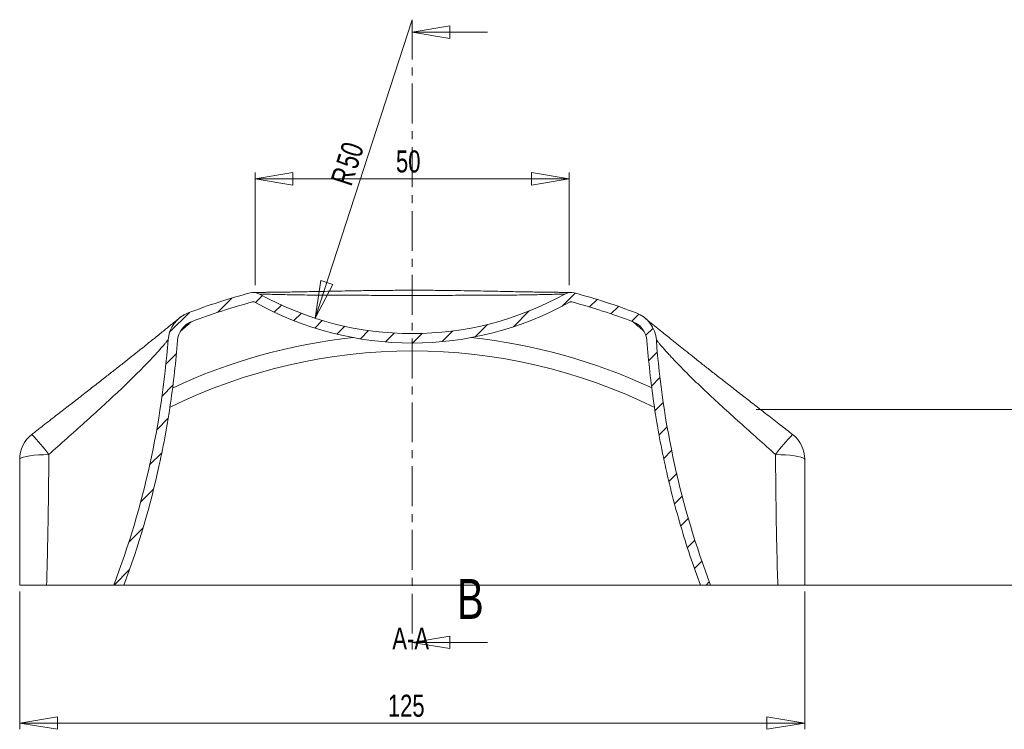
# Model space of a CAD drawing. Header units: millimetres. Extents: x 36 to 310, y 21 to 229.
# Tile 1 of 2: x 42 to 199, y 21 to 134. Entities that reach past the tile are written whole.
import ezdxf

# ---------------------------------------------------------------- set-up
doc = ezdxf.new("R2010")
doc.units = ezdxf.units.MM
doc.linetypes.add('CENTER', pattern=[10.159999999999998, 6.35, -1.27, 1.27, -1.27])
doc.styles.add('SLDTEXTSTYLE0', font='TXT', dxfattribs={"width": 0.75})
doc.dimstyles.new('SLDDIMSTYLE0', dxfattribs={"dimtxt": 3.5, "dimasz": 6, "dimexe": 0, "dimexo": 0.0625, "dimgap": 0.875, "dimtad": 1, "dimrnd": 1e-09, "dimzin": 12, "dimdsep": 46, "dimtxsty": 'SLDTEXTSTYLE0', "dimblk1": 'CLOSED', "dimblk2": 'CLOSED', "dimsah": 1, "dimcen": 0.09, "dimadec": 0, "dimazin": 3, "dimtfac": 1, "dimtmove": 0, "dimatfit": 0, "dimldrblk": 'CLOSED', "dimfxl": 0, "dimfrac": 2, "dimtolj": 1, "dimtzin": 12, "dimarcsym": 0})
doc.dimstyles.new('SLDDIMSTYLE1', dxfattribs={"dimtxt": 3.5, "dimasz": 6, "dimexe": 0, "dimexo": 0.0625, "dimgap": 0.875, "dimtad": 1, "dimrnd": 1e-09, "dimzin": 12, "dimdsep": 46, "dimtxsty": 'SLDTEXTSTYLE0', "dimblk1": 'CLOSED', "dimblk2": 'CLOSED', "dimsah": 1, "dimcen": 0.09, "dimadec": 0, "dimazin": 3, "dimtfac": 1, "dimtofl": 0, "dimtmove": 0, "dimatfit": 3, "dimldrblk": 'CLOSED', "dimfxl": 0, "dimfrac": 2, "dimtolj": 1, "dimtzin": 12, "dimarcsym": 0})
doc.dimstyles.new('SLDDIMSTYLE2', dxfattribs={"dimtxt": 3.5, "dimasz": 6, "dimexe": 0, "dimexo": 0.0625, "dimgap": 0.875, "dimtad": 1, "dimrnd": 1e-09, "dimzin": 12, "dimdsep": 46, "dimtxsty": 'SLDTEXTSTYLE0', "dimblk1": 'CLOSED', "dimblk2": 'CLOSED', "dimsah": 1, "dimcen": 0, "dimadec": 0, "dimazin": 3, "dimtfac": 1, "dimtofl": 0, "dimtmove": 0, "dimatfit": 3, "dimldrblk": 'CLOSED', "dimfxl": 0, "dimfrac": 2, "dimtolj": 1, "dimtzin": 12, "dimarcsym": 0})

# ---------------------------------------------------------------- blocks, each defined once
blk = doc.blocks.new('_CLOSED')
at = {"color": 0, "linetype": 'ByBlock', "lineweight": -2}
for p, q in [((-1, 0.166667), (0, 0)), ((-1, 0.166667), (-1, -0.166667)), ((0, 0), (-1, -0.166667)), ((0, 0), (-1, 0))]:
    blk.add_line(p, q, dxfattribs=at)
blk = doc.blocks.new('_D_4')
at = {"color": 7, "linetype": 'Continuous', "lineweight": 0}
for p, q in [((42.4999999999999, 43.04720946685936), (42.4999999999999, 21.08061443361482)), ((167.4999999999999, 43.04720946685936), (167.4999999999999, 21.08061443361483)), ((167.4999999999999, 22.08061443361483), (42.4999999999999, 22.08061443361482))]:
    blk.add_line(p, q, dxfattribs=at)
at = {"color": 7, "linetype": 'Continuous', "lineweight": 0, "xscale": 6, "yscale": 6, "rotation": 180.0000000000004}
blk.add_blockref('_CLOSED', (42.4999999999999, 22.08061443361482, 13.67943845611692), dxfattribs=at)
at = {"color": 7, "linetype": 'Continuous', "lineweight": 0, "xscale": 6, "yscale": 6}
blk.add_blockref('_CLOSED', (167.4999999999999, 22.08061443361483, 13.67943845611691), dxfattribs=at)
at = {"color": 7, "linetype": 'Continuous', "lineweight": 0, "insert": (101.1212431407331, 26.59235134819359), "char_height": 3.5, "attachment_point": 1, "style": 'SLDTEXTSTYLE0'}
blk.add_mtext('125', dxfattribs=at)
blk = doc.blocks.new('_D_5')
at = {"color": 7, "linetype": 'Continuous', "lineweight": 0}
for p, q in [((79.9999999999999, 91.80931814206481), (79.9999999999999, 109.7699281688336)), ((129.9999999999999, 91.80931814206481), (129.9999999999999, 109.7699281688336)), ((129.9999999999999, 108.7699281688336), (79.9999999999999, 108.7699281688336))]:
    blk.add_line(p, q, dxfattribs=at)
at = {"color": 7, "linetype": 'Continuous', "lineweight": 0, "xscale": 6, "yscale": 6, "rotation": 180.0000000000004}
blk.add_blockref('_CLOSED', (79.9999999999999, 108.7699281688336, -11.12056154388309), dxfattribs=at)
at = {"color": 7, "linetype": 'Continuous', "lineweight": 0, "xscale": 6, "yscale": 6}
blk.add_blockref('_CLOSED', (129.9999999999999, 108.7699281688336, -11.12056154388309), dxfattribs=at)
at = {"color": 7, "linetype": 'Continuous', "lineweight": 0, "insert": (102.4174477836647, 113.2816650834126), "char_height": 3.5, "attachment_point": 1, "style": 'SLDTEXTSTYLE0'}
blk.add_mtext('50', dxfattribs=at)
blk = doc.blocks.new('_D_6')
at = {"color": 7, "linetype": 'Continuous', "lineweight": 0}
blk.add_line((89.55118508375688, 86.55710141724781), (104.9999999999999, 134.1105883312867), dxfattribs=at)
at = {"color": 7, "linetype": 'Continuous', "lineweight": 0, "xscale": 6, "yscale": 6, "rotation": 252.002451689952}
blk.add_blockref('_CLOSED', (89.55118508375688, 86.55710141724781, -11.22056154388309), dxfattribs=at)
at = {"color": 7, "linetype": 'Continuous', "lineweight": 0, "char_height": 3.5, "attachment_point": 1, "rotation": 72.00245168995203, "style": 'SLDTEXTSTYLE0'}
for s, insert in [('50', (92.83218432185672, 111.2017721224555)), ('R', (91.9580968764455, 108.5112158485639))]:
    blk.add_mtext(s, dxfattribs=dict(at, insert=insert))
blk = doc.blocks.new('_D_9')
at = {"color": 7, "linetype": 'Continuous', "lineweight": 0}
for p, q in [((233.0366595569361, 72.04720946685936), (233.0366595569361, 84.04720946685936)), ((159.7714242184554, 72.04720946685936), (232.0366595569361, 72.04720946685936)), ((233.0366595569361, 72.04720946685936), (233.0366595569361, 44.04720946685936)), ((159.3105022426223, 44.04720946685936), (232.0366595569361, 44.04720946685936)), ((233.0366595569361, 44.04720946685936), (233.0366595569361, 32.04720946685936))]:
    blk.add_line(p, q, dxfattribs=at)
at = {"color": 7, "linetype": 'Continuous', "lineweight": 0, "xscale": 6, "yscale": 6}
for p, rotation in [((233.0366595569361, 72.04720946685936, 92.68643092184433), 270.0000000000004), ((233.0366595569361, 44.04720946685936, 92.68643092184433), 90.0000000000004)]:
    blk.add_blockref('_CLOSED', p, dxfattribs=dict(at, rotation=rotation))
at = {"color": 7, "linetype": 'Continuous', "lineweight": 0, "insert": (228.5249226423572, 55.46465725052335), "char_height": 3.5, "attachment_point": 1, "rotation": 90.00000000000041, "style": 'SLDTEXTSTYLE0'}
blk.add_mtext('28', dxfattribs=at)

msp = doc.modelspace()

# ---------------------------------------------------------------- hatches: boundary and pattern name
at = {"linetype": 'Continuous', "lineweight": 0}
h = msp.add_hatch(dxfattribs=at)
h.set_pattern_fill('ANSI31', style=0)
h.set_pattern_definition([(45, (0, 0), (-2.245064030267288, 2.245064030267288), [])])
edge = h.paths.add_edge_path(flags=0)
edge.add_arc((130.2785721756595, 88.66838560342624), 2, 75.05186230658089, 119.0862966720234)
edge.add_arc((104.9999999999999, 134.1105883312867), 50, 240.91370332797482, 299.0862966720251, ccw=False)
edge.add_arc((79.72142782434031, 88.66838560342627), 2, 60.91370332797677, 104.9481376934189)
edge.add_arc((104.9999999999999, -6.015265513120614), 99.99999999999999, 104.9481376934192, 110.9027226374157)
edge.add_arc((71.10567282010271, 82.73254902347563), 5, 110.9027226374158, 175.76633814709)
edge.add_spline(control_points=[(66.11931643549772, 83.10166960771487), (65.13145651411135, 69.75692039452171), (62.2339744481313, 56.60334152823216), (57.49999999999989, 44.04720946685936)], knot_values=[0, 0, 0, 0, 0.7858263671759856, 0.7858263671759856, 0.7858263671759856, 0.7858263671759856], weights=[0.9999999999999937, 0.9999999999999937, 0.9999999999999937, 0.9999999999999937], degree=3, periodic=0)
edge.add_line((57.4999999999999, 44.04720946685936), (59.10186377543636, 44.04720946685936))
edge.add_spline(control_points=[(59.10186377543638, 44.04720946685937), (61.52480985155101, 50.55227756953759), (63.47300425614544, 57.25415089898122), (64.91492975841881, 64.04439607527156), (66.24004901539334, 70.28458298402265), (67.14427481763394, 76.62900910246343), (67.61522335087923, 82.99093343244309)], knot_values=[0.0005141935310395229, 0.0005141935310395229, 0.0005141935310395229, 0.0005141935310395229, 0.02133912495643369, 0.02133912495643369, 0.02133912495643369, 0.04046763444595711, 0.04046763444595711, 0.04046763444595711, 0.04046763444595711], weights=[1, 1, 1, 1, 1, 1, 1], degree=3, periodic=0)
edge.add_arc((71.10567282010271, 82.73254902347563), 3.5, 110.90272263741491, 175.7663381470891, ccw=False)
edge.add_arc((104.9999999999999, -6.015265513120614), 98.49999999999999, 104.9481376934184, 110.90272263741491, ccw=False)
edge.add_arc((79.72142782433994, 88.66838560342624), 0.5, 60.91370332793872, 104.9481376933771, ccw=False)
edge.add_arc((104.9999999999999, 134.1105883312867), 51.50000000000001, 240.9137033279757, 299.0862966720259)
edge.add_arc((130.2785721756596, 88.66838560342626), 0.5, 75.05186230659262, 119.0862966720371, ccw=False)
edge.add_arc((104.9999999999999, -6.015265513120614), 98.49999999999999, 69.09727736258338, 75.05186230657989, ccw=False)
edge.add_arc((138.8943271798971, 82.7325490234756), 3.5, 4.233661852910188, 69.0972773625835, ccw=False)
edge.add_spline(control_points=[(142.3847766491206, 82.99093343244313), (142.7460530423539, 78.11054223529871), (143.3616825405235, 73.24239043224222), (144.2266916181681, 68.42570088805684), (145.0975932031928, 63.57619968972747), (146.2236558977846, 58.76570738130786), (147.5956959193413, 54.03351575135), (148.5720267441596, 50.66613252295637), (149.674363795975, 47.33276462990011), (150.8981362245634, 44.04720946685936)], knot_values=[0.0002644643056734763, 0.0002644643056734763, 0.0002644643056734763, 0.0002644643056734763, 0.01494569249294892, 0.01494569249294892, 0.01494569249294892, 0.02972648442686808, 0.02972648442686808, 0.02972648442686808, 0.0402379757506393, 0.0402379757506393, 0.0402379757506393, 0.0402379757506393], weights=[1, 1, 1, 1, 1, 1, 1, 1, 1, 1], degree=3, periodic=0)
edge.add_line((150.8981362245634, 44.04720946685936), (152.4999999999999, 44.04720946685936))
edge.add_spline(control_points=[(152.4999999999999, 44.04720946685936), (147.7660255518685, 56.60334152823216), (144.8685434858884, 69.75692039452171), (143.8806835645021, 83.10166960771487)], knot_values=[0, 0, 0, 0, 0.785826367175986, 0.785826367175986, 0.785826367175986, 0.785826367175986], weights=[0.9999999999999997, 0.9999999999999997, 0.9999999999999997, 0.9999999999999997], degree=3, periodic=0)
edge.add_arc((138.8943271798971, 82.73254902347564), 5, 4.23366185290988, 69.09727736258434)
edge.add_arc((104.9999999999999, -6.015265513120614), 99.99999999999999, 69.09727736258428, 75.05186230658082)

# ---------------------------------------------------------------- linework, layer by layer
at = {"color": 7, "linetype": 'CENTER', "lineweight": 0}
msp.add_line((104.9999999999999, 134.1105883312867), (104.9999999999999, 32.93245351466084), dxfattribs=at)
at = {"color": 7, "linetype": 'Continuous', "lineweight": 0}
for p, q in [((116.9999999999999, 132.1105883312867), (104.9999999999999, 132.1105883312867)), ((116.9999999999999, 34.93245351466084), (104.9999999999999, 34.93245351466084))]:
    msp.add_line(p, q, dxfattribs=at)
at = {"color": 7, "linetype": 'Continuous', "lineweight": 15}
for p, q in [((79.74049862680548, 89.16813434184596), (79.74351228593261, 89.1681044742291)), ((130.1435161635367, 89.15234696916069), (130.2605575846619, 89.15191245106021)), ((130.3984938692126, 89.1514929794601), (130.4075444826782, 89.1514654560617)), ((46.7766090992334, 44.04720946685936), (57.4999999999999, 44.04720946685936)), ((57.4999999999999, 44.04720946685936), (59.10186377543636, 44.04720946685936)), ((150.8981362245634, 44.04720946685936), (59.10186377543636, 44.04720946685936)), ((150.8981362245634, 44.04720946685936), (152.4999999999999, 44.04720946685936)), ((163.2233909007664, 44.04720946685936), (152.4999999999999, 44.04720946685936))]:
    msp.add_line(p, q, dxfattribs=at)
at = {"color": 7, "linetype": 'Continuous', "lineweight": 15, "flags": 128}
for points in [[(42.4999999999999, 64.09156777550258), (42.56914998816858, 64.21665721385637), (42.7746872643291, 64.33828667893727), (43.11092666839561, 64.45309190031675), (43.56856782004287, 64.55789736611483), (44.13495236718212, 64.64980415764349), (44.79441411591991, 64.72627013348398), (45.52871235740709, 64.78518024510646), (46.31753640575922, 64.82490503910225), (47.139067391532, 64.84434572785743)], [(162.8609326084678, 64.84434572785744), (163.6824635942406, 64.82490503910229), (164.4712876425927, 64.78518024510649), (165.2055858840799, 64.72627013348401), (165.8650476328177, 64.6498041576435), (166.4314321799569, 64.55789736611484), (166.8890733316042, 64.45309190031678), (167.2253127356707, 64.33828667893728), (167.4308500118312, 64.21665721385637), (167.4999999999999, 64.09156777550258)]]:
    msp.add_lwpolyline(points, dxfattribs=at)
at = {"color": 7, "linetype": 'Continuous', "lineweight": 15}
for centre, radius, start, end in [((104.9999999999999, -6.015265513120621), 100, 104.9481376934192, 110.9027226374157), ((79.72142782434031, 88.66838560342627), 1.999999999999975, 60.91370332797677, 104.9481376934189), ((104.9999999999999, 134.1105883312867), 50.00000000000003, 240.9137033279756, 299.0862966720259), ((130.2785721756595, 88.66838560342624), 2.000000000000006, 75.05186230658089, 119.0862966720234), ((104.9999999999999, -6.015265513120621), 99.99999999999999, 69.09727736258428, 75.05186230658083), ((104.9999999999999, -6.015265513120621), 98.50000000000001, 104.9481376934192, 110.9027226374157), ((79.72142782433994, 88.66838560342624), 0.5000000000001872, 60.91370332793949, 104.9481376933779), ((104.9999999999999, 134.1105883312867), 51.50000000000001, 240.9137033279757, 299.0862966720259), ((130.2785721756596, 88.66838560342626), 0.500000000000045, 75.05186230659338, 119.0862966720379), ((104.9999999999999, -6.015265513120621), 98.5, 69.09727736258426, 75.0518623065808), ((71.10567282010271, 82.73254902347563), 5.000000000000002, 110.9027226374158, 175.76633814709), ((138.8943271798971, 82.73254902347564), 5.000000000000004, 4.23366185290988, 69.09727736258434), ((71.10567282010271, 82.73254902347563), 3.500000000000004, 110.9027226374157, 175.7663381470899), ((138.8943271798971, 82.7325490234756), 3.500000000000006, 4.233661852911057, 69.09727736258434), ((47.49999999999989, 64.09156777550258), 5, 128.0903109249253, 180), ((162.4999999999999, 64.0915677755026), 5, 6.615553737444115e-13, 51.9096890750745)]:
    msp.add_arc(centre, radius, start, end, dxfattribs=at)
at = {"color": 8, "linetype": 'Continuous', "lineweight": 15}
for centre, radius, start, end in [((104.9999999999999, -6.015265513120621), 89.96942574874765, 95.96636944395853, 115.1199933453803), ((104.9999999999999, -6.015265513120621), 89.96942574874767, 64.88155743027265, 84.0336305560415), ((104.9999999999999, -6.015265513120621), 87.3606797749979, 63.73779749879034, 116.2412856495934), ((25.62984893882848, 49.18904250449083), 26.60328922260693, 36.0486845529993, 45.07940679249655), ((184.3431462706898, 49.21110766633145), 26.56847071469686, 134.9129455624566, 143.9555174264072)]:
    msp.add_arc(centre, radius, start, end, dxfattribs=at)
at = {"color": 7, "linetype": 'Continuous', "lineweight": 15}
for points, knots in [([(130.2410746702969, 90.66847773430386), (130.2316123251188, 90.66855625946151), (130.1929888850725, 90.66887678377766), (130.0370745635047, 90.66973606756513), (129.7346998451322, 90.67168507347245), (129.30479982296, 90.6748462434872), (128.7544654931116, 90.67943664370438), (128.0797244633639, 90.68580888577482), (127.281782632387, 90.69437270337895), (126.3652958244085, 90.70557737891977), (125.3316875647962, 90.72017877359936), (124.173243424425, 90.73878089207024), (122.8819795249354, 90.76140616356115), (121.4495684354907, 90.7881696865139), (119.8840396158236, 90.81867693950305), (118.1759574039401, 90.85295823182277), (116.3185584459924, 90.88975969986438), (114.3145474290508, 90.92700835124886), (112.1632095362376, 90.96216118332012), (109.8475015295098, 90.99204358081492), (107.376293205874, 91.00952790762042), (104.8129699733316, 91.0138310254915), (102.2433753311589, 91.00490240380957), (99.71948982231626, 90.98410803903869), (97.25240226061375, 90.95311341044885), (94.97740181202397, 90.914458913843), (92.92615201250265, 90.87503338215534), (91.12141525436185, 90.8389621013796), (89.45719803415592, 90.80559480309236), (87.9296132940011, 90.77589010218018), (86.54271860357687, 90.75095336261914), (85.29934225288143, 90.73048351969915), (84.19624586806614, 90.7138606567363), (83.22069574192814, 90.70055906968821), (82.3736920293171, 90.69025769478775), (81.65052142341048, 90.6827760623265), (81.03780970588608, 90.67721452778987), (80.5331884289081, 90.67308439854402), (80.1354480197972, 90.67024710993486), (79.88075123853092, 90.66868554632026), (79.75821654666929, 90.66815719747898), (79.75061860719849, 90.66814160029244), (79.74834665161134, 90.66813693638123)], [0, 0, 0, 0, 0.005038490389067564, 0.02056613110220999, 0.03687844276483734, 0.05370777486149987, 0.07133369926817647, 0.08987328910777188, 0.10938222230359, 0.12982174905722, 0.1510559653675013, 0.1732672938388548, 0.1974368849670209, 0.2230140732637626, 0.2501945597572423, 0.2791269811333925, 0.310186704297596, 0.3433974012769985, 0.3783445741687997, 0.4156658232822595, 0.4562086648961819, 0.4982506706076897, 0.5397548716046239, 0.5806118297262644, 0.620751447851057, 0.6601328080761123, 0.6924848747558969, 0.7227707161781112, 0.7512302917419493, 0.7781426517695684, 0.8034172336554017, 0.8267869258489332, 0.8486378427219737, 0.8692581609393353, 0.8889198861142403, 0.907265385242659, 0.9244764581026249, 0.9426114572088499, 0.9606367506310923, 0.9783520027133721, 0.99352675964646, 1, 1, 1, 1]), ([(129.3063193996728, 90.4161626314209), (129.3063193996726, 90.4161626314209), (129.2218890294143, 90.41355020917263), (128.9771874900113, 90.4062317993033), (128.8753081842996, 90.40321268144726), (128.6376717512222, 90.39630866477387), (128.5027697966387, 90.39244878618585), (128.055565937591, 90.37995935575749), (127.7010812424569, 90.37042954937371), (126.8982191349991, 90.35030738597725), (126.4584763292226, 90.33994228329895), (125.5270494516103, 90.31974502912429), (125.033919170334, 90.30987501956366), (124.0026094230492, 90.29118118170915), (123.4642303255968, 90.28236367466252), (122.367392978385, 90.26635498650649), (121.8065461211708, 90.25911632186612), (120.6641396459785, 90.24620895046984), (120.0806357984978, 90.24052496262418), (118.3213240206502, 90.22584141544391), (117.1356806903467, 90.21917229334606), (114.7461125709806, 90.21002557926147), (113.5421092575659, 90.20752844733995), (111.1195843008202, 90.20461354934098), (109.9010396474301, 90.20417873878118), (107.4513697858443, 90.20380807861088), (106.2176412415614, 90.20386039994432), (103.7500774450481, 90.20386032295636), (102.5206991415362, 90.20380800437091), (100.0711313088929, 90.20418734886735), (98.85093748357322, 90.20462983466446), (96.42128536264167, 90.207592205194), (95.21180676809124, 90.21012823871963), (92.80661484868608, 90.21945405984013), (91.6060467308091, 90.2263335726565), (89.27663558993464, 90.24600979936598), (88.14259293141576, 90.25884014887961), (86.50728064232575, 90.28281678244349), (85.97029746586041, 90.29164294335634), (84.94265682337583, 90.31033042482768), (84.4518275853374, 90.32018208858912), (83.52579328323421, 90.34030521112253), (83.09041554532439, 90.35058231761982), (82.2914057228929, 90.37062800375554), (81.93655523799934, 90.38017388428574), (81.34250937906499, 90.39677543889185), (81.10164815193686, 90.40387367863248), (80.85991405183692, 90.41110385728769), (80.7983104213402, 90.41297269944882), (80.71515426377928, 90.41550342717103), (80.69368060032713, 90.41616263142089), (80.69368060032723, 90.41616263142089)], [0, 0, 0, 0, 0.03125000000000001, 0.03125000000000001, 0.04687500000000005, 0.04687500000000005, 0.06250000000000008, 0.06250000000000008, 0.09375000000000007, 0.09375000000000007, 0.1250000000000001, 0.1250000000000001, 0.15625, 0.15625, 0.1875, 0.1875, 0.21875, 0.21875, 0.25, 0.25, 0.3125, 0.3125, 0.3750000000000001, 0.3750000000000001, 0.4375, 0.4375, 0.5, 0.5, 0.5625, 0.5625, 0.625, 0.625, 0.6875, 0.6875, 0.7499999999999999, 0.7499999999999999, 0.8124999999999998, 0.8124999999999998, 0.8437499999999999, 0.8437499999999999, 0.8749999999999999, 0.8749999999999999, 0.90625, 0.90625, 0.9375, 0.9375, 0.96875, 0.96875, 0.984375, 0.984375, 1, 1, 1, 1]), ([(79.62375737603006, 89.15156089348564), (79.64432209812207, 89.15158773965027), (79.66789307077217, 89.15161851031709), (79.80699822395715, 89.15215074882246), (79.824739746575, 89.15221863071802)], [0, 0, 0, 0, 0.8724596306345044, 1, 1, 1, 1]), ([(130.0253028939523, 89.10701762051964), (130.0499775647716, 89.11926775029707), (130.0961541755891, 89.14219285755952), (130.1619825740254, 89.1589699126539), (130.2089849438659, 89.16558935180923), (130.2333767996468, 89.16731451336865), (130.2431563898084, 89.1677733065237), (130.2497614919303, 89.16799089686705), (130.2541824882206, 89.1680814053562), (130.2550979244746, 89.16808987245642), (130.2555713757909, 89.16809425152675)], [0, 0, 0, 0, 0.2716651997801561, 0.5083990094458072, 0.6723293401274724, 0.7363319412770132, 0.7807637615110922, 0.8305208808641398, 0.9123476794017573, 1, 1, 1, 1]), ([(68.70042842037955, 87.11123734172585), (68.65426222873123, 87.08696706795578), (68.51532538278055, 87.01392584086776), (68.31880439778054, 86.88562049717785), (68.13689863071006, 86.75701282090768), (68.02943677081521, 86.67432965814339), (67.98257647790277, 86.63708431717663), (67.96607524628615, 86.62382427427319), (67.95489601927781, 86.6147887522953), (67.94400564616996, 86.60593988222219), (67.93208129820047, 86.59620237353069), (67.90806244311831, 86.5765363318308), (67.82598002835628, 86.50911477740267), (67.62714238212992, 86.3460653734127), (67.33056893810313, 86.10328719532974), (66.94624980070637, 85.78922592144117), (66.46536134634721, 85.39700896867), (65.88624025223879, 84.92571168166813), (65.20781361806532, 84.37500063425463), (64.43109055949, 83.74639056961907), (63.56108668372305, 83.04477454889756), (62.60072132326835, 82.27375336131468), (61.53476156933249, 81.42213481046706), (60.35993584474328, 80.48769915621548), (59.06846760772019, 79.4649493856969), (57.67747976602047, 78.36791723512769), (56.17963973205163, 77.19140193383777), (54.56640888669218, 75.92913708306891), (52.8201171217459, 74.56907542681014), (50.96026697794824, 73.12612692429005), (49.0109811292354, 71.6156605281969), (47.00933398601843, 70.06109340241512), (45.46801442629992, 68.86174314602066), (44.59915990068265, 68.17821879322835), (44.41158181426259, 68.03065186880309)], [0, 0, 0, 0, 0.00412821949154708, 0.01242384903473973, 0.0185048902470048, 0.02188070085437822, 0.02299115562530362, 0.02372847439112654, 0.02454052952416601, 0.02588438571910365, 0.02902256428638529, 0.03834895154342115, 0.06639828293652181, 0.09635043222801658, 0.1251512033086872, 0.1550512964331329, 0.1862922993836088, 0.2191159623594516, 0.2536807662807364, 0.2900286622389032, 0.3280420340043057, 0.367407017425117, 0.4082420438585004, 0.4533558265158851, 0.5004448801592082, 0.5499284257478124, 0.6021623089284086, 0.6575208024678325, 0.71650718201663, 0.780359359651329, 0.8455416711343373, 0.9123874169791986, 0.9810852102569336, 0.9999999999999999, 0.9999999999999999, 0.9999999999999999, 0.9999999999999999]), ([(69.31960369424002, 87.40106594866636), (69.31630082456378, 87.39998406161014), (69.17208786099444, 87.3527457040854), (68.96409967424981, 87.2559939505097), (68.76730786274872, 87.14795443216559), (68.70042842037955, 87.11123734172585)], [0, 0, 0, 0, 0.01523786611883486, 0.6653298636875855, 1, 1, 1, 1]), ([(165.5882944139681, 68.03069472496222), (164.9455785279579, 68.53451959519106), (163.5966504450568, 69.59194408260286), (161.5603375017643, 71.17494188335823), (159.5138178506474, 72.76246879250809), (157.5470090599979, 74.28748214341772), (155.6575850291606, 75.75582874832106), (153.9116071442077, 77.11902665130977), (152.3312492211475, 78.3604454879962), (150.9306823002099, 79.46542720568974), (149.6567656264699, 80.47480348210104), (148.4925346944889, 81.40102529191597), (147.3907651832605, 82.28111515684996), (146.3877025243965, 83.08582183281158), (145.490712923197, 83.8087658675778), (144.7299168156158, 84.4244288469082), (144.0740470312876, 84.95689584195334), (143.4957102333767, 85.42774976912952), (143.0197646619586, 85.8162717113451), (142.6319995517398, 86.13354813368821), (142.3474150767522, 86.36667754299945), (142.1667736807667, 86.51483608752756), (142.09157883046, 86.57671245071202), (142.0826702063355, 86.58394915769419), (142.0837770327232, 86.58315422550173), (142.1085226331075, 86.56250927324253), (142.131914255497, 86.54282480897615), (142.2313565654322, 86.45788053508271), (142.4741558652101, 86.23242831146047), (142.7892671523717, 85.89800676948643), (142.978610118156, 85.59811111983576), (143.0578209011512, 85.47265111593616)], [0, 0, 0, 0, 0.06358383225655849, 0.1334493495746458, 0.2007067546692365, 0.2656637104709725, 0.3286278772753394, 0.3899036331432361, 0.4428291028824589, 0.4915851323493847, 0.5371399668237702, 0.5801003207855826, 0.6209796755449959, 0.6643781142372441, 0.7018256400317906, 0.7365991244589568, 0.7695132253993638, 0.8008265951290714, 0.8340542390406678, 0.862549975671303, 0.8926735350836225, 0.9221001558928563, 0.9469120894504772, 0.956524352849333, 0.9610817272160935, 0.9620221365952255, 0.9628759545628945, 0.9643439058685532, 0.9724530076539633, 0.9884758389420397, 1, 1, 1, 1]), ([(69.82910729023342, 85.98523406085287), (69.77863070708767, 85.96670839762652), (69.6283959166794, 85.91156997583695), (69.41020120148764, 85.79730385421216), (69.19186444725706, 85.66544519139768), (69.0443947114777, 85.56218447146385), (68.95750408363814, 85.49582111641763), (68.92246817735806, 85.46804402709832), (68.91024380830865, 85.45824745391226), (68.90121184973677, 85.45096080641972), (68.89208177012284, 85.44354893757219), (68.88195227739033, 85.43527629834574), (68.86977985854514, 85.42531866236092), (68.83532391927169, 85.39703471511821), (68.81539115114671, 85.38067244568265)], [0, 0, 0, 0, 0.07359049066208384, 0.2190293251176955, 0.3366126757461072, 0.4217134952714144, 0.4681344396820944, 0.482536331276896, 0.4929022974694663, 0.5055626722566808, 0.5278809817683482, 0.5843502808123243, 0.7595465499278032, 1, 1, 1, 1]), ([(141.1288319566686, 85.42633805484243), (141.1286727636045, 85.4264689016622), (141.1269873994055, 85.42785416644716), (141.1252192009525, 85.42940676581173), (141.1498597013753, 85.40881927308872), (141.1699558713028, 85.39178179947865), (141.217191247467, 85.35156145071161), (141.2562913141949, 85.31343585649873), (141.2839059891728, 85.28650940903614)], [0, 0, 0, 0, 0.04604485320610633, 0.487473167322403, 0.5615544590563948, 0.6253810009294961, 0.7354229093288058, 1, 1, 1, 1]), ([(66.11931643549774, 83.10166960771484), (66.11931643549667, 83.10166960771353), (66.0981766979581, 83.07586195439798), (66.01493685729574, 82.97487012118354), (65.95342883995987, 82.90044015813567), (65.79919972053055, 82.71549486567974), (65.7061907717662, 82.6046411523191), (65.49261424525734, 82.35284089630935), (65.37158483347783, 82.21138916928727), (64.98284798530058, 81.76229123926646), (64.68692623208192, 81.4269622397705), (64.04029425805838, 80.71158638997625), (63.68831307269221, 80.33019548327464), (62.59197488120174, 79.16677420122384), (61.79879183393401, 78.35602327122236), (60.5429893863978, 77.1109367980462), (60.11379183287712, 76.691427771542), (59.24664423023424, 75.85404081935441), (58.80729222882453, 75.43476401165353), (57.474429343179, 74.17524219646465), (56.56620553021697, 73.3333527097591), (54.72026524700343, 71.64338826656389), (53.78032419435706, 70.7933605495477), (50.94292104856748, 68.24311963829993), (49.03709287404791, 66.55120619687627), (47.13906739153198, 64.84434572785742)], [0, 0, 0, 0, 0.03124999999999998, 0.03124999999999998, 0.06249999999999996, 0.06249999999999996, 0.09374999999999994, 0.09374999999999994, 0.1249999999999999, 0.1249999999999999, 0.1874999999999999, 0.1874999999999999, 0.2499999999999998, 0.2499999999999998, 0.3749999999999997, 0.3749999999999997, 0.4374999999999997, 0.4374999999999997, 0.4999999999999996, 0.4999999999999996, 0.6249999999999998, 0.6249999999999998, 0.7499999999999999, 0.7499999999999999, 1, 1, 1, 1]), ([(162.8609326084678, 64.84434572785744), (160.9626144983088, 66.55146935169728), (159.0569615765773, 68.24322966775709), (156.2206655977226, 70.79246866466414), (155.2790966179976, 71.64394700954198), (153.4276980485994, 73.33895956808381), (152.5156443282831, 74.18443865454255), (151.1752817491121, 75.45132531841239), (150.7323398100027, 75.87417840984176), (149.865442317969, 76.71164578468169), (149.440690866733, 77.12700086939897), (148.1963376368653, 78.36109041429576), (147.4056204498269, 79.16917449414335), (146.4882056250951, 80.14291448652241), (146.3084135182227, 80.33568962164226), (145.961703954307, 80.71125292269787), (145.7942069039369, 80.89465482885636), (145.3113433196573, 81.4289267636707), (145.0150531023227, 81.76465512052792), (144.6238539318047, 82.21668977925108), (144.5032716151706, 82.35766316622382), (144.2902184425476, 82.60890379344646), (144.1977670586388, 82.71911861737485), (144.0448675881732, 82.90249700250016), (143.9843777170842, 82.97570007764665), (143.9015162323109, 83.07623617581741), (143.8806835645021, 83.10166960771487), (143.8806835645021, 83.10166960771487)], [0, 0, 0, 0, 0.2499999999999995, 0.2499999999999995, 0.3749999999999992, 0.3749999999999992, 0.4999999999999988, 0.4999999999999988, 0.5624999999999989, 0.5624999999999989, 0.624999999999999, 0.624999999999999, 0.7499999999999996, 0.7499999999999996, 0.78125, 0.78125, 0.8125000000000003, 0.8125000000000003, 0.8750000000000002, 0.8750000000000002, 0.9062500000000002, 0.9062500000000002, 0.9375000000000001, 0.9375000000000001, 0.9687500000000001, 0.9687500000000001, 1, 1, 1, 1]), ([(67.61522335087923, 82.9909334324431), (67.36875889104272, 79.66150753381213), (67.00519057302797, 76.34865968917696), (66.28535617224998, 71.40408882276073), (66.01630363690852, 69.76001923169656), (65.4198501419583, 66.48014026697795), (65.09221449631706, 64.84327718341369), (63.31002208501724, 56.69207715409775), (61.43212731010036, 50.30344568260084), (59.10186377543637, 44.04720946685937)], [0, 0, 0, 0, 0.2500000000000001, 0.2500000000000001, 0.3750000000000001, 0.3750000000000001, 0.5000000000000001, 0.5000000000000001, 1, 1, 1, 1]), ([(150.8981362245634, 44.04720946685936), (149.7339582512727, 47.17276685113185), (148.6816037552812, 50.33553005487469), (146.800554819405, 56.73547246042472), (145.9743593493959, 59.96440811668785), (144.551418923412, 66.4738779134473), (143.954071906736, 69.75885317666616), (142.9942772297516, 76.3529107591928), (142.6310138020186, 79.66457816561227), (142.3847766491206, 82.99093343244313)], [0, 0, 0, 0, 0.25, 0.25, 0.5, 0.5, 0.75, 0.75, 1, 1, 1, 1]), ([(47.13906739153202, 64.84434572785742), (47.12050624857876, 61.37122085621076), (47.08386725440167, 57.89993994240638), (46.9665898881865, 50.96567581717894), (46.88631529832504, 47.50233912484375), (46.7766090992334, 44.04720946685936)], [0, 0, 0, 0, 0.5, 0.5, 1, 1, 1, 1]), ([(163.2233909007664, 44.04720946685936), (163.1136921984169, 47.50210301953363), (163.033411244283, 50.96558972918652), (162.9161290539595, 57.90017734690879), (162.8794934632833, 61.37127477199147), (162.8609326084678, 64.84434572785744)], [0, 0, 0, 0, 0.5, 0.5, 1, 1, 1, 1]), ([(42.4999999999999, 44.04720946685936), (42.4999999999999, 47.37778797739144), (42.49999999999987, 50.71572453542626), (42.4999999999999, 57.39896695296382), (42.4999999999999, 60.74435445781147), (42.4999999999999, 64.0915677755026)], [0, 0, 0, 0, 0.5, 0.5, 1, 1, 1, 1]), ([(167.4999999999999, 64.09156777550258), (167.4999999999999, 60.74438327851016), (167.4999999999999, 57.39910940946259), (167.4999999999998, 50.7156622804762), (167.4999999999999, 47.37769052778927), (167.4999999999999, 44.04720946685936)], [0, 0, 0, 0, 0.4999999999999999, 0.4999999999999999, 1, 1, 1, 1]), ([(46.77660909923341, 44.04720946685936), (46.47739311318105, 44.04720946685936), (46.18693091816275, 44.04720946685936), (45.62270443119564, 44.04720946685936), (45.34716169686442, 44.04720946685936), (44.8216794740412, 44.04720946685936), (44.57561025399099, 44.04720946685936), (44.11561088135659, 44.04720946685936), (43.89985734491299, 44.04720946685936), (43.51245618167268, 44.04720946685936), (43.34101038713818, 44.04720946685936), (43.04159839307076, 44.04720946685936), (42.91286035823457, 44.04720946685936), (42.70805465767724, 44.04720946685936), (42.6309370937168, 44.04720946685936), (42.52680481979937, 44.04720946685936), (42.4999999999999, 44.04720946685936), (42.49999999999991, 44.04720946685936)], [0, 0, 0, 0, 0.125, 0.125, 0.25, 0.25, 0.375, 0.375, 0.5, 0.5, 0.625, 0.625, 0.75, 0.75, 0.875, 0.875, 1, 1, 1, 1]), ([(167.4999999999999, 44.04720946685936), (167.4999999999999, 44.04720946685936), (167.4736525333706, 44.04720946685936), (167.3703946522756, 44.04720946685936), (167.2931029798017, 44.04720946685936), (167.0868310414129, 44.04720946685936), (166.9603238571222, 44.04720946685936), (166.6619654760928, 44.04720946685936), (166.4888069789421, 44.04720946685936), (166.1000586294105, 44.04720946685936), (165.8878295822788, 44.04720946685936), (165.4284429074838, 44.04720946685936), (165.1788186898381, 44.04720946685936), (164.6542252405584, 44.04720946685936), (164.3818060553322, 44.04720946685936), (163.8170372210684, 44.04720946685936), (163.5227588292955, 44.04720946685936), (163.2233909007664, 44.04720946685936)], [0, 0, 0, 0, 0.1250000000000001, 0.1250000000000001, 0.2500000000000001, 0.2500000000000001, 0.3750000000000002, 0.3750000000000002, 0.5000000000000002, 0.5000000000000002, 0.6250000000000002, 0.6250000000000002, 0.7500000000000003, 0.7500000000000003, 0.8750000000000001, 0.8750000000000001, 1, 1, 1, 1])]:
    msp.add_open_spline(points, degree=3, knots=knots, dxfattribs=at)
at = {"color": 8, "linetype": 'Continuous', "lineweight": 15}
for points, knots in [([(79.59245551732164, 89.1514654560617), (79.59118229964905, 89.1514609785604), (79.58904643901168, 89.15145346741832), (79.61377134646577, 89.15152998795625), (79.62375737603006, 89.15156089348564)], [0, 0, 0, 0, 0.5961145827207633, 1, 1, 1, 1]), ([(68.18612180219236, 84.57293041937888), (68.41237762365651, 84.76551137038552), (68.89042694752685, 85.17241004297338), (69.38589171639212, 85.59738356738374), (69.77740816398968, 85.93368787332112), (69.82914002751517, 85.97825850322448), (69.85693445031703, 86.00220534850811)], [0, 0, 0, 0, 0.2189326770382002, 0.4625764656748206, 0.7112538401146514, 1, 1, 1, 1]), ([(140.1430655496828, 86.0022053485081), (140.1617059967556, 85.98616458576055), (140.2008110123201, 85.95251333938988), (140.5211472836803, 85.67697569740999), (140.9856011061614, 85.27915392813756), (141.4002574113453, 84.92431210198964), (141.6642041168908, 84.70016999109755), (141.7641958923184, 84.6152575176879)], [0, 0, 0, 0, 0.2352555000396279, 0.4935326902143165, 0.7581178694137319, 0.9083670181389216, 1, 1, 1, 1])]:
    msp.add_open_spline(points, degree=3, knots=knots, dxfattribs=at)
at = {"color": 7, "linetype": 'Continuous', "lineweight": 15}
for points in [[(66.11931643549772, 83.10166960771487), (65.13145651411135, 69.75692039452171), (62.23397444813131, 56.60334152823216), (57.49999999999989, 44.04720946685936)], [(152.4999999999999, 44.04720946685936), (147.7660255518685, 56.60334152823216), (144.8685434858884, 69.75692039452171), (143.8806835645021, 83.10166960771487)]]:
    msp.add_open_spline(points, degree=3, dxfattribs=at)

# ---------------------------------------------------------------- block references
at = {"color": 7, "linetype": 'Continuous', "lineweight": 0, "xscale": 6, "yscale": 6, "rotation": 180.0000000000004}
for p in [(104.9999999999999, 132.1105883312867), (104.9999999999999, 34.93245351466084)]:
    msp.add_blockref('_CLOSED', p, dxfattribs=at)

# ---------------------------------------------------------------- texts
at = {"color": 7, "linetype": 'Continuous', "insert": (112.1404647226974, 45.01623564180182), "char_height": 6.35, "attachment_point": 1, "style": 'SLDTEXTSTYLE0'}
msp.add_mtext('B', dxfattribs=at)
at = {"color": 7, "linetype": 'Continuous', "lineweight": 0, "insert": (104.7613375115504, 37.29677154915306), "char_height": 3.5, "attachment_point": 2, "style": 'SLDTEXTSTYLE0'}
msp.add_mtext('A-A', dxfattribs=at)

# ---------------------------------------------------------------- dimensions: what is measured, and where the dimension line sits
at = {"color": 7, "linetype": 'Continuous', "lineweight": 0}
dim = msp.add_radius_dim(center=(104.9999999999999, 134.1105883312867), mpoint=(89.55118508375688, 86.55710141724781), dimstyle='SLDDIMSTYLE2', dxfattribs=at)
dim.commit()
dim.dimension.update_dxf_attribs({"geometry": '_D_6', "text_midpoint": (97.41933752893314, 110.7762900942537), "dimtype": 164})
dim = msp.add_linear_dim(base=(79.9999999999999, 108.7699281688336), p1=(129.9999999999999, 90.80931814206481), p2=(79.9999999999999, 90.80931814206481), dimstyle='SLDDIMSTYLE1', dxfattribs=at)
dim.commit()
dim.dimension.update_dxf_attribs({"geometry": '_D_5', "text_midpoint": (104.9999999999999, 108.7699281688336), "dimtype": 160})
for base, p1, p2, angle, dimstyle, picture, middle in [((233.0366595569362, 44.04720946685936), (272.7487969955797, 72.04720946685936), (272.7487969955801, 44.04720946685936), 90.0000000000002, 'SLDDIMSTYLE0', '_D_9', (233.0366595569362, 58.04720946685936)), ((42.4999999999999, 22.08061443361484), (167.4999999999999, 44.04720946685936), (42.4999999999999, 44.04720946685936), 3.256887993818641e-15, 'SLDDIMSTYLE1', '_D_4', (104.9999999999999, 22.08061443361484))]:
    dim = msp.add_linear_dim(base=base, p1=p1, p2=p2, angle=angle, dimstyle=dimstyle, dxfattribs=at)
    dim.commit()
    dim.dimension.update_dxf_attribs({"geometry": picture, "text_midpoint": middle, "dimtype": 160})

doc.saveas('drawing.dxf')
